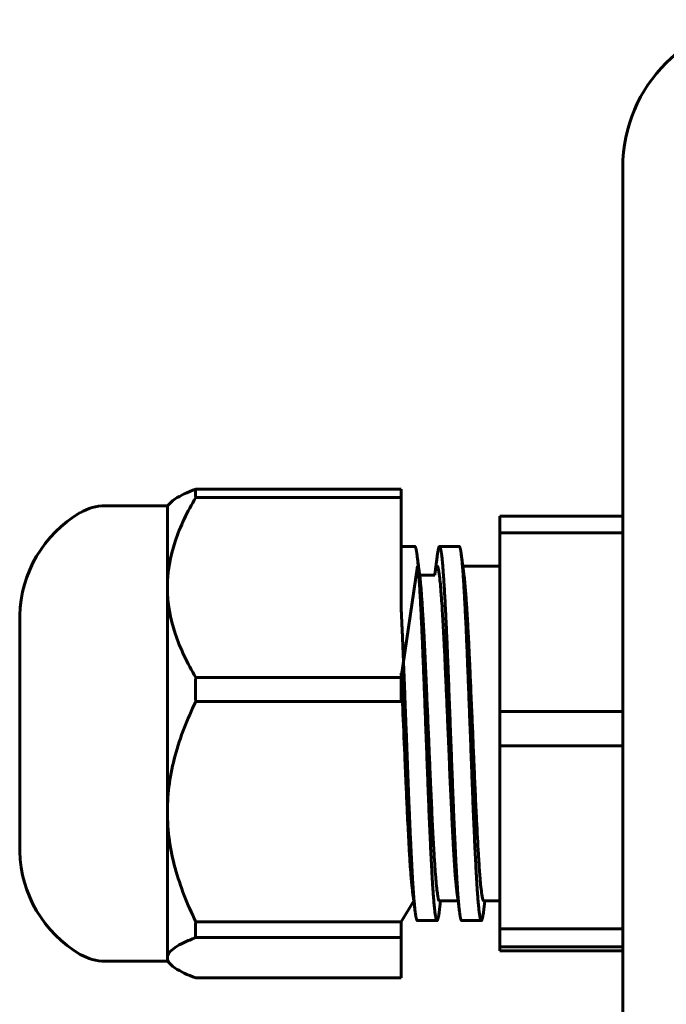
# Model space of a CAD drawing. Header units: millimetres. Extents: x -69 to 44, y -40 to 67.
# Tile 2 of 8: x -69 to -43, y 2 to 42. Entities that reach past the tile are written whole.
import ezdxf

# ---------------------------------------------------------------- set-up
doc = ezdxf.new("R2010")
doc.units = ezdxf.units.MM
doc.linetypes.add('K5LT_BASIC', pattern=[0])

msp = doc.modelspace()

# ---------------------------------------------------------------- linework, layer by layer
at = {"color": 150, "linetype": 'K5LT_BASIC', "lineweight": 60, "true_color": 0x0080ff}
for p, q in [((-44.319, -9.544), (-44.319, 36.456)), ((-61.665, 23.388), (-53.319, 23.388)), ((-53.319, 23.388), (-53.319, 23.044)), ((-62.819, 22.706), (-62.679, 22.846)), ((-61.665, 23.044), (-53.319, 23.044)), ((-53.319, 18.462), (-53.319, 23.044)), ((-62.819, 22.706), (-65.346, 22.706)), ((-62.819, 19.391), (-62.819, 22.706)), ((-49.319, 22.29), (-44.319, 22.29)), ((-49.319, 22.29), (-49.319, 21.615)), ((-49.319, 14.353), (-49.319, 21.615)), ((-49.319, 21.615), (-44.319, 21.615)), ((-52.764, 21.056), (-53.319, 21.056)), ((-50.964, 21.056), (-51.764, 21.056)), ((-53.319, 15.737), (-52.664, 20.256)), ((-50.864, 20.256), (-49.319, 20.256)), ((-51.957, 19.893), (-52.603, 19.893)), ((-62.819, 10.279), (-62.819, 19.391)), ((-68.819, 8.656), (-68.819, 18.256)), ((-61.665, 15.737), (-53.319, 15.737)), ((-53.319, 15.737), (-53.319, 14.752)), ((-61.665, 14.752), (-53.319, 14.752)), ((-49.319, 14.353), (-49.319, 12.953)), ((-49.319, 14.353), (-44.319, 14.353)), ((-49.319, 12.953), (-44.319, 12.953)), ((-49.319, 6.656), (-49.319, 12.953)), ((-62.819, 4.344), (-62.819, 10.279)), ((-52.809, 6.656), (-52.857, 7.019)), ((-51.009, 6.656), (-51.057, 7.019)), ((-53.319, 5.805), (-52.809, 6.656)), ((-52.747, 6.184), (-52.809, 6.656)), ((-51.717, 6.656), (-51.778, 6.187)), ((-51.764, 6.656), (-51.717, 6.656)), ((-51.717, 6.656), (-51.009, 6.656)), ((-50.947, 6.184), (-51.009, 6.656)), ((-49.917, 6.656), (-49.978, 6.187)), ((-49.964, 6.656), (-49.917, 6.656)), ((-49.917, 6.656), (-49.319, 6.656)), ((-49.319, 5.518), (-49.319, 6.656)), ((-61.665, 5.805), (-53.319, 5.805)), ((-53.319, 5.805), (-53.319, 5.164)), ((-51.864, 5.856), (-52.664, 5.856)), ((-50.064, 5.856), (-50.864, 5.856)), ((-49.319, 5.518), (-49.319, 4.794)), ((-49.319, 5.518), (-44.319, 5.518)), ((-61.665, 5.164), (-53.319, 5.164)), ((-53.319, 3.525), (-53.319, 5.164)), ((-49.319, 4.622), (-49.319, 4.794)), ((-49.319, 4.794), (-44.319, 4.794)), ((-49.319, 4.622), (-44.319, 4.622)), ((-62.819, 4.206), (-65.346, 4.206)), ((-62.819, 4.206), (-62.819, 4.344)), ((-62.819, 4.206), (-62.679, 4.066)), ((-61.665, 3.525), (-53.319, 3.525))]:
    msp.add_line(p, q, dxfattribs=at)
for centre, radius, start, end in [((-38.319, 36.456), 6, 90, 180), ((-63.821, 18.123), 5, 120.5577, 178.4717), ((-65.346, 20.706), 2, 90, 120.5577), ((-63.821, 8.79), 5, 181.5283, 239.4423), ((-65.346, 6.206), 2, 239.4423, 270)]:
    msp.add_arc(centre, radius, start, end, dxfattribs=at)
for points, knots in [([(-61.665, 23.388), (-62.01, 23.258), (-62.298, 23.126), (-62.571, 22.942), (-62.631, 22.895), (-62.679, 22.846)], [0, 0, 0, 0, 0.5, 0.5, 0.6732493, 0.6732493, 0.6732493, 0.6732493]), ([(-62.819, 19.391), (-62.819, 20.029), (-62.706, 20.652), (-62.401, 21.567), (-62.277, 21.87), (-61.994, 22.467), (-61.835, 22.759), (-61.665, 23.044)], [0, 0, 0, 0, 0.5, 0.5, 0.75, 0.75, 1, 1, 1, 1]), ([(-52.569, 19.896), (-52.573, 19.923), (-52.576, 19.951), (-52.587, 20.027), (-52.593, 20.075), (-52.607, 20.179), (-52.614, 20.234), (-52.628, 20.345), (-52.636, 20.401), (-52.65, 20.511), (-52.657, 20.567), (-52.669, 20.655), (-52.673, 20.689), (-52.678, 20.723), (-52.678, 20.725), (-52.678, 20.726)], [0, 0, 0, 0, 1.798894, 1.798894, 4.946957, 4.946957, 8.546957, 8.546957, 12.146957, 12.146957, 15.746957, 15.746957, 17.911893, 17.911893, 18, 18, 18, 18]), ([(-51.847, 20.729), (-51.851, 20.701), (-51.855, 20.672), (-51.865, 20.594), (-51.871, 20.545), (-51.885, 20.439), (-51.892, 20.384), (-51.907, 20.272), (-51.914, 20.216), (-51.929, 20.105), (-51.936, 20.049), (-51.948, 19.962), (-51.952, 19.929), (-51.957, 19.896), (-51.957, 19.895), (-51.957, 19.893)], [0, 0, 0, 0, 1.832015, 1.832015, 5.038041, 5.038041, 8.638041, 8.638041, 12.238041, 12.238041, 15.838041, 15.838041, 17.912367, 17.912367, 18, 18, 18, 18]), ([(-50.769, 19.896), (-50.773, 19.923), (-50.776, 19.951), (-50.787, 20.027), (-50.793, 20.075), (-50.807, 20.179), (-50.814, 20.234), (-50.828, 20.345), (-50.836, 20.401), (-50.85, 20.511), (-50.857, 20.567), (-50.869, 20.655), (-50.873, 20.689), (-50.878, 20.723), (-50.878, 20.725), (-50.878, 20.726)], [0, 0, 0, 0, 1.798894, 1.798894, 4.946957, 4.946957, 8.546957, 8.546957, 12.146957, 12.146957, 15.746957, 15.746957, 17.911893, 17.911893, 18, 18, 18, 18]), ([(-51.269, 10.176), (-51.286, 10.528), (-51.316, 11.16), (-51.347, 11.88), (-51.378, 12.635), (-51.409, 13.375), (-51.453, 14.397), (-51.49, 15.253), (-51.519, 15.896), (-51.536, 16.267), (-51.554, 16.67), (-51.578, 17.182), (-51.61, 17.771), (-51.636, 18.228), (-51.664, 18.666), (-51.69, 19.041), (-51.709, 19.297), (-51.729, 19.527), (-51.748, 19.721), (-51.774, 19.936), (-51.8, 20.104), (-51.831, 20.227), (-51.853, 20.256), (-51.864, 20.256)], [0, 0, 0, 0, 2.048044, 3.51076, 3.802724, 5.968165, 7.284227, 9.023782, 10.416542, 10.754403, 11.090349, 12.690869, 13.764331, 14.835118, 15.826442, 17.047619, 17.977292, 18.278028, 19.466643, 20.285239, 21.428514, 22.648427, 24, 24, 24, 24]), ([(-52.069, 10.176), (-52.086, 10.528), (-52.116, 11.16), (-52.147, 11.881), (-52.174, 12.532), (-52.205, 13.269), (-52.249, 14.294), (-52.291, 15.254), (-52.319, 15.896), (-52.336, 16.267), (-52.35, 16.585), (-52.371, 17.038), (-52.402, 17.63), (-52.432, 18.169), (-52.466, 18.7), (-52.492, 19.079), (-52.512, 19.331), (-52.53, 19.542), (-52.548, 19.726), (-52.564, 19.856), (-52.569, 19.896)], [0, 0, 0, 0, 2.127829, 3.647861, 3.951278, 5.643156, 7.568619, 9.375691, 10.82231, 11.17321, 11.522113, 12.683134, 13.914159, 15.327801, 16.46092, 18.028599, 18.692056, 19.022615, 20.343016, 21, 21, 21, 21]), ([(-49.964, 6.656), (-49.976, 6.656), (-49.988, 6.675), (-50.009, 6.741), (-50.027, 6.818), (-50.057, 7.007), (-50.088, 7.276), (-50.128, 7.725), (-50.157, 8.137), (-50.178, 8.469), (-50.206, 8.95), (-50.243, 9.638), (-50.295, 10.709), (-50.326, 11.383), (-50.348, 11.912), (-50.358, 12.155), (-50.379, 12.646), (-50.41, 13.395), (-50.456, 14.454), (-50.498, 15.414), (-50.528, 16.086), (-50.554, 16.67), (-50.58, 17.212), (-50.615, 17.871), (-50.652, 18.488), (-50.685, 18.986), (-50.71, 19.3), (-50.73, 19.542), (-50.748, 19.726), (-50.764, 19.856), (-50.769, 19.896)], [0, 0, 0, 0, 1.327459, 1.48139, 2.533326, 3.387678, 4.933648, 6.066542, 7.9419, 8.292717, 8.470241, 11.329484, 12.527651, 14.352274, 14.807534, 15.178642, 15.558849, 17.227063, 18.819176, 20.703749, 21.994957, 22.314755, 23.837808, 25.031469, 26.322429, 27.971408, 28.885205, 29.1881, 30.397998, 31, 31, 31, 31]), ([(-61.665, 15.737), (-62.007, 16.31), (-62.3, 16.91), (-62.705, 18.128), (-62.819, 18.752), (-62.819, 19.391)], [0, 0, 0, 0, 0.5, 0.5, 1, 1, 1, 1]), ([(-52.857, 7.019), (-52.871, 7.126), (-52.894, 7.335), (-52.928, 7.731), (-52.953, 8.08), (-52.972, 8.38), (-52.991, 8.686), (-53.023, 9.25), (-53.068, 10.127), (-53.111, 11.06), (-53.138, 11.676), (-53.155, 12.067), (-53.188, 12.875), (-53.244, 14.196), (-53.296, 15.372), (-53.319, 15.901)], [0, 0, 0, 0, 1.456296, 2.333864, 3.499671, 4.073888, 4.356668, 5.457363, 7.446581, 8.969868, 9.915098, 10.264519, 10.728121, 13.518605, 16, 16, 16, 16]), ([(-62.819, 10.279), (-62.819, 11.055), (-62.707, 11.814), (-62.404, 12.934), (-62.281, 13.305), (-61.997, 14.038), (-61.838, 14.398), (-61.665, 14.752)], [0, 0, 0, 0, 0.5, 0.5, 0.75, 0.75, 1, 1, 1, 1]), ([(-61.665, 5.805), (-62.01, 6.513), (-62.298, 7.236), (-62.602, 8.352), (-62.682, 8.729), (-62.791, 9.497), (-62.819, 9.891), (-62.819, 10.279)], [0, 0, 0, 0, 0.5, 0.5, 0.75, 0.75, 1, 1, 1, 1]), ([(-51.764, 6.656), (-51.774, 6.656), (-51.788, 6.673), (-51.811, 6.744), (-51.835, 6.86), (-51.868, 7.092), (-51.901, 7.414), (-51.935, 7.815), (-51.958, 8.158), (-51.974, 8.405), (-51.99, 8.671), (-52.021, 9.224), (-52.051, 9.803), (-52.069, 10.176)], [0, 0, 0, 0, 1.35068, 1.910483, 3.281853, 4.76378, 6.349095, 7.804321, 9.2709, 9.624426, 9.970488, 11.531798, 14, 14, 14, 14]), ([(-51.057, 7.019), (-51.059, 7.033), (-51.063, 7.065), (-51.07, 7.119), (-51.078, 7.193), (-51.088, 7.288), (-51.099, 7.403), (-51.109, 7.514), (-51.118, 7.613), (-51.125, 7.701), (-51.132, 7.789), (-51.139, 7.88), (-51.144, 7.961), (-51.15, 8.034), (-51.154, 8.1), (-51.159, 8.167), (-51.163, 8.236), (-51.168, 8.306), (-51.172, 8.378), (-51.177, 8.451), (-51.181, 8.526), (-51.186, 8.603), (-51.19, 8.682), (-51.195, 8.764), (-51.2, 8.848), (-51.205, 8.935), (-51.21, 9.025), (-51.215, 9.117), (-51.22, 9.213), (-51.225, 9.311), (-51.23, 9.411), (-51.236, 9.514), (-51.241, 9.619), (-51.247, 9.726), (-51.252, 9.836), (-51.26, 9.985), (-51.265, 10.099), (-51.269, 10.176)], [0.5293804, 0.5293804, 0.5293804, 0.5293804, 0.5416163, 0.5561972, 0.5727395, 0.5973676, 0.6219686, 0.6465581, 0.6630426, 0.6775661, 0.6934987, 0.7086017, 0.7228778, 0.7329539, 0.7430286, 0.7531226, 0.7632377, 0.7733914, 0.7835597, 0.7937989, 0.8040838, 0.8144739, 0.8249159, 0.8355515, 0.8463342, 0.8573584, 0.8684823, 0.8798474, 0.8913555, 0.9030535, 0.9147981, 0.9266893, 0.9386786, 0.9508162, 0.9630028, 0.9752882, 1, 1, 1, 1]), ([(-62.819, 4.344), (-62.819, 4.486), (-62.707, 4.626), (-62.404, 4.831), (-62.281, 4.899), (-61.997, 5.033), (-61.838, 5.099), (-61.665, 5.164)], [0, 0, 0, 0, 0.5, 0.5, 0.75, 0.75, 1, 1, 1, 1]), ([(-62.679, 4.066), (-62.701, 4.088), (-62.72, 4.109), (-62.791, 4.201), (-62.819, 4.273), (-62.819, 4.344)], [0.6732493, 0.6732493, 0.6732493, 0.6732493, 0.75, 0.75, 1, 1, 1, 1]), ([(-61.665, 3.525), (-62.01, 3.654), (-62.298, 3.787), (-62.571, 3.97), (-62.631, 4.018), (-62.679, 4.066)], [0, 0, 0, 0, 0.5, 0.5, 0.6732493, 0.6732493, 0.6732493, 0.6732493])]:
    msp.add_open_spline(points, degree=3, knots=knots, dxfattribs=at)
for points in [[(-61.665, 23.044), (-61.681, 23.159), (-61.681, 23.273), (-61.665, 23.388)], [(-61.665, 14.752), (-61.681, 15.08), (-61.681, 15.409), (-61.665, 15.737)], [(-61.665, 5.164), (-61.681, 5.377), (-61.681, 5.593), (-61.665, 5.805)]]:
    msp.add_open_spline(points, degree=3, dxfattribs=at)
for points in [[(-52.678, 20.726), (-52.721, 21.056), (-52.764, 21.056)], [(-50.878, 20.726), (-50.921, 21.056), (-50.964, 21.056)], [(-51.778, 6.187), (-51.821, 5.856), (-51.864, 5.856)], [(-49.978, 6.187), (-50.021, 5.856), (-50.064, 5.856)]]:
    msp.add_rational_spline(points, [0.978310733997, 0.97058563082, 0.984308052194], degree=2, dxfattribs=at)
for points, weights, knots in [([(-51.764, 21.056), (-51.782, 21.056), (-51.799, 20.997), (-51.823, 20.916), (-51.847, 20.729)], [0.984308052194, 0.990186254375, 1, 0.986718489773, 0.980645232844], [0.16569966, 0.16569966, 0.16569966, 0.17142857, 0.17142857, 0.17918183, 0.17918183, 0.17918183]), ([(-50.947, 6.184), (-51.015, 6.699), (-51.079, 7.913), (-51.169, 9.602), (-51.259, 12.027), (-51.349, 14.452), (-51.439, 16.688), (-51.529, 18.923), (-51.619, 20.114), (-51.69, 21.056), (-51.764, 21.056)], [0.980645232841, 0.964338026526, 1, 0.951056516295, 1, 0.951056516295, 1, 0.951056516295, 1, 0.96087026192, 0.984308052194], [0.0363247, 0.0363247, 0.0363247, 0.0571429, 0.0571429, 0.0857143, 0.0857143, 0.1142857, 0.1142857, 0.1428571, 0.1428571, 0.1656997, 0.1656997, 0.1656997]), ([(-51.864, 5.856), (-51.882, 5.856), (-51.899, 5.916), (-51.989, 6.223), (-52.079, 7.913), (-52.169, 9.602), (-52.259, 12.027), (-52.349, 14.452), (-52.439, 16.688), (-52.529, 18.923), (-52.619, 20.114), (-52.648, 20.495), (-52.678, 20.726)], [0.984308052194, 0.990186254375, 1, 0.951056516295, 1, 0.951056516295, 1, 0.951056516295, 1, 0.951056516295, 1, 0.983780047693, 0.978310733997], [0.3085568, 0.3085568, 0.3085568, 0.3142857, 0.3142857, 0.3428571, 0.3428571, 0.3714286, 0.3714286, 0.4, 0.4, 0.4285714, 0.4285714, 0.43804, 0.43804, 0.43804]), ([(-50.064, 5.856), (-50.082, 5.856), (-50.099, 5.916), (-50.189, 6.223), (-50.279, 7.913), (-50.369, 9.602), (-50.459, 12.027), (-50.549, 14.452), (-50.639, 16.688), (-50.729, 18.923), (-50.819, 20.114), (-50.848, 20.495), (-50.878, 20.726)], [0.984308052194, 0.990186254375, 1, 0.951056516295, 1, 0.951056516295, 1, 0.951056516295, 1, 0.951056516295, 1, 0.983780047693, 0.978310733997], [0.0228425, 0.0228425, 0.0228425, 0.0285714, 0.0285714, 0.0571429, 0.0571429, 0.0857143, 0.0857143, 0.1142857, 0.1142857, 0.1428571, 0.1428571, 0.1523258, 0.1523258, 0.1523258]), ([(-52.747, 6.184), (-52.815, 6.699), (-52.879, 7.913), (-52.969, 9.602), (-53.059, 12.027), (-53.149, 14.452), (-53.239, 16.688), (-53.278, 17.656), (-53.319, 18.462)], [0.980645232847, 0.964338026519, 1, 0.951056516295, 1, 0.951056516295, 1, 0.978181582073, 0.975815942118], [0.32203898, 0.32203898, 0.32203898, 0.34285714, 0.34285714, 0.37142857, 0.37142857, 0.4, 0.4, 0.4127368, 0.4127368, 0.4127368]), ([(-52.664, 5.856), (-52.682, 5.856), (-52.699, 5.916), (-52.723, 5.996), (-52.747, 6.184)], [0.984308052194, 0.990186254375, 1, 0.986718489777, 0.980645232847], [0.30855681, 0.30855681, 0.30855681, 0.31428571, 0.31428571, 0.32203898, 0.32203898, 0.32203898]), ([(-50.864, 5.856), (-50.882, 5.856), (-50.899, 5.916), (-50.923, 5.996), (-50.947, 6.184)], [0.984308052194, 0.990186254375, 1, 0.98671848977, 0.980645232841], [0.02284252, 0.02284252, 0.02284252, 0.02857143, 0.02857143, 0.03632469, 0.03632469, 0.03632469])]:
    msp.add_rational_spline(points, weights, degree=2, knots=knots, dxfattribs=at)

doc.saveas('drawing.dxf')
